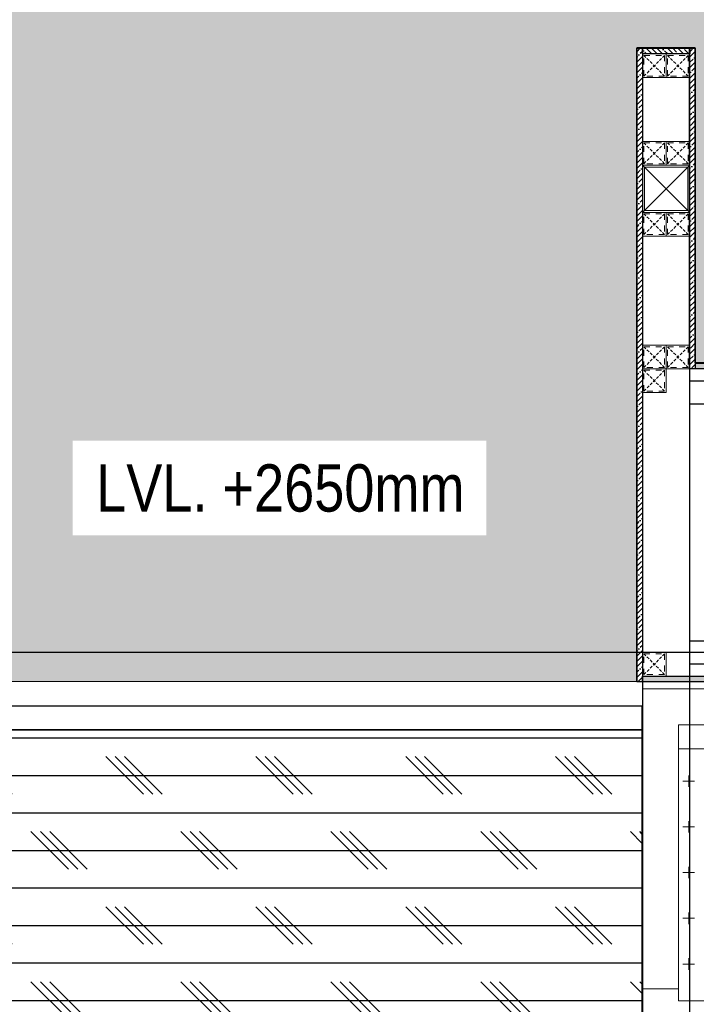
# Model space of a CAD drawing. Header units: millimetres. Extents: x -106827 to 92813, y -35754 to 7831.
# Tile 127 of 150: x 3555 to 4988, y -25005 to -22921. Entities that reach past the tile are written whole.
import ezdxf
from ezdxf.xclip import XClip

# ---------------------------------------------------------------- set-up
doc = ezdxf.new("R2010")
doc.units = ezdxf.units.MM
doc.header["$XCLIPFRAME"] = 2
doc.linetypes.add('General Arrangement Plan$1$.5', pattern=[2, 0.5, -0.5, 0.5, -0.5])
doc.linetypes.add('General Arrangement Plan$1$CORES & SETBACK$0$HIDDEN', pattern=[0.375, 0.25, -0.125])
for name, color, linetype in [('Elevation hatch', 7, 'Continuous'), ('General Arrangement Plan$1$12-ply', 160, 'Continuous'), ('IFF-35 HEAVY', 100, 'Continuous'), ('M-HVAC-INSULATION', 7, 'Continuous')]:
    doc.layers.add(name, color=color, linetype=linetype)
for name, color, linetype, lineweight in [('General Arrangement Plan$1$FURN', 252, 'Continuous', 5), ('General Arrangement Plan$1$MEI- EXISTING WALLS', 1, 'Continuous', 15), ('TEXT', 7, 'Continuous', 5)]:
    doc.layers.add(name, color=color, linetype=linetype, lineweight=lineweight)
doc.layers.add('General Arrangement Plan$1$MS', color=7, linetype='Continuous', lineweight=0, true_color=0x3c5977)
doc.styles.get("Standard").update_dxf_attribs({"font": 'ARIALN.TTF'})

# ---------------------------------------------------------------- blocks, each defined once
blk = doc.blocks.new('General Arrangement Plan$1$JHGFG')
h = blk.add_hatch()
h.set_pattern_fill('CROSS', color=9, scale=7.5, angle=270)
h.paths.add_polyline_path([(-2281577.9, -209054.5), (-2282102.9, -209054.5), (-2282102.9, -209554.5), (-2281577.9, -209554.5)])
at = {"color": 0, "linetype": 'ByBlock', "lineweight": -2}
for points in [[(-2282152.9, -209054.5), (-2281602.9, -209054.5), (-2281602.9, -208979.5), (-2282227.9, -208979.5), (-2282227.9, -209629.5), (-2281602.9, -209629.5), (-2281602.9, -209554.5), (-2282152.9, -209554.5)], [(-2282102.9, -209054.5), (-2282152.9, -209054.5), (-2282152.9, -209554.5), (-2282102.9, -209554.5)], [(-2281577.9, -209054.5), (-2282102.9, -209054.5), (-2282102.9, -209554.5), (-2281577.9, -209554.5)]]:
    blk.add_lwpolyline(points, close=True, dxfattribs=at)
blk = doc.blocks.new('General Arrangement Plan$1$A$C0642dd72')
at = {"layer": 'General Arrangement Plan$1$MS', "ltscale": 10}
for p, q in [((8717.5, 4780), (8817.5, 4880)), ((8817.5, 4780), (8717.5, 4880))]:
    blk.add_line(p, q, dxfattribs=at)
for points in [[(8717.5, 4780), (8817.5, 4780), (8817.5, 4880), (8717.5, 4880)], [(8721.5, 4784), (8813.5, 4784), (8813.5, 4876), (8721.5, 4876)]]:
    blk.add_lwpolyline(points, close=True, dxfattribs=at)
blk = doc.blocks.new('*U217')
at = {"layer": 'General Arrangement Plan$1$12-ply', "true_color": 0x939598}
h = blk.add_hatch(dxfattribs=at)
h.set_pattern_fill('ANSI35', color=252, scale=2.5, angle=180)
h.set_pattern_definition([(225, (0, 4142.89), (11.22532015, -11.22532015), []), (225, (-11.225, 4142.89), (11.22532015, -11.22532015), [19.84375, -3.96875, 0, -3.96875])])
h.paths.add_polyline_path([(2694431.8, -799586.5), (2694419.8, -799586.5), (2694419.8, -804486.5), (2694431.8, -804486.5)])
at = {"layer": 'General Arrangement Plan$1$12-ply'}
blk.add_lwpolyline([(2694419.8, -799586.5), (2694431.8, -799586.5), (2694431.8, -804486.5), (2694419.8, -804486.5)], close=True, dxfattribs=at)
blk = doc.blocks.new('*U247')
at = {"layer": 'General Arrangement Plan$1$12-ply', "true_color": 0x939598}
h = blk.add_hatch(dxfattribs=at)
h.set_pattern_fill('ANSI35', color=252, scale=2.5, angle=180)
h.set_pattern_definition([(225, (0, 5489.046), (11.22532015, -11.22532015), []), (225, (-11.225, 5489.046), (11.22532015, -11.22532015), [19.84375, -3.96875, 0, -3.96875])])
h.paths.add_polyline_path([(2694431.8, -800693.2), (2694419.8, -800693.2), (2694419.8, -802033.7), (2694431.8, -802033.7)])
at = {"layer": 'General Arrangement Plan$1$12-ply'}
blk.add_lwpolyline([(2694419.8, -800693.2), (2694431.8, -800693.2), (2694431.8, -802033.7), (2694419.8, -802033.7)], close=True, dxfattribs=at)
blk = doc.blocks.new('*U218')
at = {"layer": 'General Arrangement Plan$1$12-ply', "true_color": 0x939598}
h = blk.add_hatch(dxfattribs=at)
h.set_pattern_fill('ANSI35', color=252, scale=2.5, angle=180)
h.set_pattern_definition([(225, (0, 6151.048), (11.22532015, -11.22532015), []), (225, (-11.225, 6151.048), (11.22532015, -11.22532015), [19.84375, -3.96875, 0, -3.96875])])
h.paths.add_polyline_path([(2694431.8, -800693.2), (2694419.8, -800693.2), (2694419.8, -801371.7), (2694431.8, -801371.7)])
at = {"layer": 'General Arrangement Plan$1$12-ply'}
blk.add_lwpolyline([(2694419.8, -800693.2), (2694431.8, -800693.2), (2694431.8, -801371.7), (2694419.8, -801371.7)], close=True, dxfattribs=at)
blk = doc.blocks.new('*U219')
at = {"layer": 'General Arrangement Plan$1$12-ply', "true_color": 0x939598}
h = blk.add_hatch(dxfattribs=at)
h.set_pattern_fill('ANSI35', color=252, scale=2.5, angle=180)
h.set_pattern_definition([(225, (0, 6716.975), (11.22532015, -11.22532015), []), (225, (-11.225, 6716.975), (11.22532015, -11.22532015), [19.84375, -3.96875, 0, -3.96875])])
h.paths.add_polyline_path([(2694431.8, -800699.5), (2694419.8, -800699.5), (2694419.8, -800799.5), (2694431.8, -800799.5)])
at = {"layer": 'General Arrangement Plan$1$12-ply'}
blk.add_lwpolyline([(2694419.8, -800699.5), (2694431.8, -800699.5), (2694431.8, -800799.5), (2694419.8, -800799.5)], close=True, dxfattribs=at)
blk = doc.blocks.new('General Arrangement Plan$1$A$C25013FFA')
at = {"layer": 'General Arrangement Plan$1$MS', "linetype": 'General Arrangement Plan$1$CORES & SETBACK$0$HIDDEN', "ltscale": 25}
for p, q in [((-9, 60), (35, 16)), ((35, 60), (-9, 16))]:
    blk.add_line(p, q, dxfattribs=at)
at = {"layer": 'General Arrangement Plan$1$MS', "ltscale": 25}
blk.add_lwpolyline([(-12, 13), (38, 13), (38, 63), (-12, 63)], close=True, dxfattribs=at)
blk.add_lwpolyline([(-12, 13), (38, 13), (38, 63), (-12, 63)], close=True, dxfattribs=at)
at = {"layer": 'General Arrangement Plan$1$MS', "linetype": 'General Arrangement Plan$1$.5', "ltscale": 25}
blk.add_lwpolyline([(-9, 16), (35, 16), (35, 60), (-9, 60)], close=True, dxfattribs=at)
blk = doc.blocks.new('*U220')
at = {"layer": 'General Arrangement Plan$1$12-ply', "true_color": 0x939598}
h = blk.add_hatch(dxfattribs=at)
h.set_pattern_fill('ANSI35', color=252, scale=2.5, angle=180)
h.set_pattern_definition([(225, (0, 2900.606), (11.22532015, -11.22532015), []), (225, (-11.225, 2900.606), (11.22532015, -11.22532015), [19.84375, -3.96875, 0, -3.96875])])
h.paths.add_polyline_path([(2694431.8, -800940.8), (2694419.8, -800940.8), (2694419.8, -804374.5), (2694431.8, -804374.5)])
at = {"layer": 'General Arrangement Plan$1$12-ply'}
blk.add_lwpolyline([(2694419.8, -800940.8), (2694431.8, -800940.8), (2694431.8, -804374.5), (2694419.8, -804374.5)], close=True, dxfattribs=at)
blk = doc.blocks.new('General Arrangement Plan')
at = {"layer": 'General Arrangement Plan$1$MEI- EXISTING WALLS', "color": 252, "true_color": 0x939598}
blk.add_line((8993.2, 6151.3, -0.1), (8918.2, 6151.3, -0.1), dxfattribs=at)
at = {"layer": 'General Arrangement Plan$1$12-ply'}
for name, p in [('*U247', (-2685513.7, 806844.4, -0.1)), ('*U218', (-2685401.7, 806844.4, -0.1))]:
    blk.add_blockref(name, p, dxfattribs=at)
for name, p, rotation in [('*U219', (-791781.3, -2688280.6, -0.1), 90), ('*U220', (813404.7, 2699904.5), 270), ('*U217', (813404.7, 2699242.5, -0.1), 270)]:
    blk.add_blockref(name, p, dxfattribs=dict(at, rotation=rotation))
at = {"layer": 'General Arrangement Plan$1$FURN', "extrusion": (-3.44359e-07, 2.36993e-18, 1), "xscale": 1.016002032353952, "yscale": 1.016002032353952, "zscale": 1.016002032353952, "rotation": 270}
blk.add_blockref('General Arrangement Plan$1$JHGFG', (221902.2, -2313952.7, -0.1), dxfattribs=at)
at = {"layer": 'General Arrangement Plan$1$MS', "ltscale": 10}
blk.add_blockref('General Arrangement Plan$1$A$C0642dd72', (200.7, 1023.9), dxfattribs=at)
at = {"layer": 'General Arrangement Plan$1$MS', "ltscale": 25, "xscale": -1, "rotation": 180}
for p in [(8930.2, 6152.3, -0.1), (8980.2, 6152.3, -0.1), (8930.2, 5966.9), (8980.2, 5966.9), (8930.2, 5816.9), (8980.2, 5816.9), (8930.2, 5535.7, -0.1), (8980.2, 5535.7, -0.1), (8930.2, 5485.7, -0.1), (8930.2, 4885.7, -0.1)]:
    blk.add_blockref('General Arrangement Plan$1$A$C25013FFA', p, dxfattribs=at)
blk = doc.blocks.new('A$C03659140')
at = {"color": 3, "ltscale": 10}
blk.add_lwpolyline([(8817.3, 100.3), (8817.5, 5128), (8717.5, 5128), (8717.3, 100.3)], close=True, dxfattribs=at)
at = {"color": 6, "ltscale": 10}
for points in [[(8817.4, 4374.9), (10587.9, 4374.8), (10587.9, 4422.8), (8817.4, 4422.9)], [(8817.3, 3824.9), (10587.8, 3824.9), (10587.8, 3872.9), (8817.3, 3872.9)]]:
    blk.add_lwpolyline(points, close=True, dxfattribs=at)
at = {"color": 30, "ltscale": 10}
blk.add_lwpolyline([(7357.5, 3685.1), (8717.1, 3685), (8717.1, 3735), (7357.5, 3735.1)], close=True, dxfattribs=at)

msp = doc.modelspace()

# ---------------------------------------------------------------- hatches: boundary and pattern name
at = {"layer": 'M-HVAC-INSULATION'}
h = msp.add_hatch(dxfattribs=at)
h.set_pattern_fill('DOTS', scale=50)
h.set_pattern_definition([(0, (25993.815, -19598.95), (39.6875, 79.375), [0, -79.375])])
h.paths.add_polyline_path([(9129.1, -15516.8), (9129.1, -16740.8), (6741.9, -16740.4), (6741.9, -15516.4)])
h.paths.add_polyline_path([(8580, -20432.4), (8580, -17599.8), (9660, -17599.8), (9660, -20432.4)])
edge = h.paths.add_edge_path()
edge.add_line((1940, -17599.8), (1175.5, -17599.8))
edge.add_line((1175.5, -17599.8), (1175.5, -16399.8))
edge.add_line((1175.5, -16399.8), (2725.5, -16399.8))
edge.add_line((2725.5, -16399.8), (2725.5, -17599.8))
edge.add_line((2725.5, -17599.8), (8569.6, -17599.8))
edge.add_line((8569.6, -17599.8), (8569.6, -23176.2))
edge.add_line((8569.6, -23176.2), (10536.7, -23176.2))
edge.add_line((10536.7, -23176.2), (10536.7, -16395.7))
edge.add_arc((10534.7, -16395.7), 2, 0, 90)
edge.add_line((10534.7, -16393.7), (9196.2, -16393.7))
edge.add_line((9196.2, -16393.7), (9196.2, -15480.7))
edge.add_line((9196.2, -15480.7), (366.4, -15480.7))
edge.add_line((366.4, -15480.7), (365, -17599.8))
edge.add_line((365, -17599.8), (1940, -17599.8))

# ---------------------------------------------------------------- linework, layer by layer
at = {"layer": 'IFF-35 HEAVY', "ltscale": 100}
msp.add_lwpolyline([(8419.6, -17749.2), (8419.6, -23647), (4985.8, -23647), (4985.8, -22980.5), (4861.8, -22980.5), (4861.8, -24321), (3525.1, -24321.7), (3525.1, -22981.1), (3401.1, -22980.5), (3401.1, -24244), (2248.7, -24244), (2248.7, -22980.5), (2124.7, -22980.5), (2124.5, -28233.3), (-2226.2, -28232.6), (-2226.2, -25544.2), (792.8, -25544.2), (792.8, -24351.9), (139.4, -24351.9), (139.4, -23340), (792.8, -23340), (792.8, -23217.3), (-3936, -23216), (-3936.1, -22665.8)], dxfattribs=at)

# ---------------------------------------------------------------- next in the draw order: block references
at = {"color": 7}
ref = msp.add_blockref('General Arrangement Plan', (-4044.3, -29132.4), dxfattribs=at)
XClip(ref).set_block_clipping_path([(48.7190010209, -107.5186207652), (15251.6043912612, 15253.5715002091)])

# ---------------------------------------------------------------- next in the draw order: hatches: boundary and pattern name
at = {"layer": 'Elevation hatch', "true_color": 0x939598}
h = msp.add_hatch(dxfattribs=at)
h.set_pattern_fill('CORK', color=252, scale=25)
h.set_pattern_definition([(0, (-27179.21, -19598.95), (0, 79.375), []), (135, (-27139.52, -19638.64), (-158.75, -158.75), [112.2532, -112.2532]), (135, (-27119.68, -19638.64), (-158.75, -158.75), [112.2532, -112.2532]), (135, (-27099.83, -19638.64), (-158.75, -158.75), [112.2532, -112.2532])])
h.paths.add_polyline_path([(4873.6, -24423.4), (3463.1, -24423.4), (3463.1, -25593.4), (4873.6, -25593.4)])
at = {"layer": 'M-HVAC-INSULATION'}
h = msp.add_hatch(dxfattribs=at)
h.set_pattern_fill('DOTS', scale=50)
h.set_pattern_definition([(0, (16461.85, -19598.305), (39.6875, 79.375), [0, -79.375])])
h.paths.add_polyline_path([(1817.1, -26007), (1817.1, -27732.1), (-1881.6, -27732.1), (-1881.6, -26007)], flags=16)
h.paths.add_polyline_path([(1893.7, -25589.5), (1893.7, -25739.5), (1743.7, -25739.5), (1743.7, -25589.5)])
h.paths.add_polyline_path([(1785.4, -24761.6), (1635.4, -24761.6), (1635.4, -24611.6), (1785.4, -24611.6)])
h.paths.add_polyline_path([(1838.7, -24017.6), (1688.7, -24017.6), (1688.7, -23867.6), (1838.7, -23867.6)])
h.paths.add_polyline_path([(-2226.2, -28232.6), (-2226.2, -25544.2), (792.8, -25544.2), (792.8, -24351.9), (139.4, -24351.9), (139.4, -23340), (792.8, -23340), (792.8, -23216.6), (668.8, -23216.6), (668.8, -23216), (-3936, -23216), (-3936, -22665.8), (6000.8, -22665.8), (6000.8, -17749.2), (8419.6, -17749.2), (8419.6, -23647), (4985.8, -23647), (4985.8, -22980.5), (4861.8, -22980.5), (4861.8, -24321), (3525.1, -24321.7), (3525.1, -22981.1), (3401.1, -22980.5), (3401.1, -24244), (2248.7, -24244), (2248.7, -22980.5), (2124.7, -22980.5), (2123.9, -28233.3)])

# ---------------------------------------------------------------- next in the draw order: linework, layer by layer
at = {"color": 7}
for points in [[(2161.7, -28007.8), (10597.3, -28007.8), (10597.3, -24260), (2161.7, -24260)], [(4873.6, -24423.4), (3463.1, -24423.4), (3463.1, -25593.4), (4873.6, -25593.4)]]:
    msp.add_lwpolyline(points, close=True, dxfattribs=at)

# ---------------------------------------------------------------- next in the draw order: block references
msp.add_blockref('A$C03659140', (-3843.6, -28108.5), dxfattribs=at)

# ---------------------------------------------------------------- next in the draw order: texts
at = {"layer": 'TEXT', "color": 7, "insert": (3716.9, -23861.7), "char_height": 100, "width": 776.281, "attachment_point": 1, "bg_fill": 3, "box_fill_scale": 1.5, "bg_fill_color": 256, "bg_fill_transparency": 0}
msp.add_mtext('LVL. +2650mm', dxfattribs=at)

doc.saveas('drawing.dxf')
